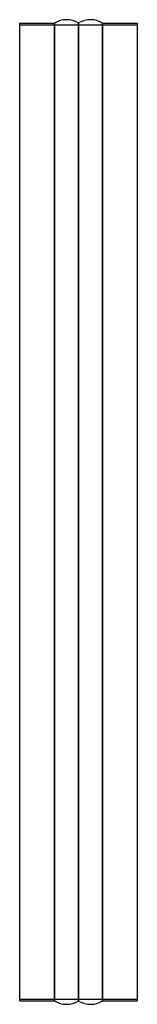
# Model space of a CAD drawing. Header units: millimetres. Extents: x -150 to 150, y -1259 to 1259.
import ezdxf

# ---------------------------------------------------------------- set-up
doc = ezdxf.new("R2010")
doc.units = ezdxf.units.MM
doc.layers.add('HIDDEN', color=7, linetype='Continuous')
doc.layers.add('THICK', color=7, linetype='Continuous')

msp = doc.modelspace()

# ---------------------------------------------------------------- linework, layer by layer
at = {"layer": 'HIDDEN'}
for p, q in [((-150, 1246), (150, 1246)), ((-61.6, 1250), (-61.6, 0)), ((0, 0), (0, 1251)), ((61.6, 0), (61.6, 1250)), ((-61.6, 0), (-61.6, -1250)), ((0, -1251), (0, 0)), ((61.6, -1250), (61.6, 0)), ((-150, -1246), (150, -1246))]:
    msp.add_line(p, q, dxfattribs=at)
at = {"layer": 'THICK'}
for p, q in [((-150, 0), (-150, 1250)), ((-150, 1250), (-61.6, 1250)), ((-61.6, 0), (-61.6, 1250)), ((0, 1251), (0, 0)), ((61.6, 1250), (61.6, 0)), ((61.6, 1250), (150, 1250)), ((150, 1250), (150, 0)), ((-61.6, -1250), (-61.6, 0)), ((0, 0), (0, -1251)), ((61.6, 0), (61.6, -1250)), ((150, 0), (150, -1250)), ((-150, -1250), (-150, 0)), ((-150, -1250), (-61.6, -1250)), ((61.6, -1250), (150, -1250))]:
    msp.add_line(p, q, dxfattribs=at)
for centre, start, end in [((-30, 1199), 60, 121.7883), ((30, 1199), 58.2117, 120), ((-30, -1199), 238.2117, 300), ((30, -1199), 240, 301.7883)]:
    msp.add_arc(centre, 60, start, end, dxfattribs=at)

doc.saveas('drawing.dxf')
